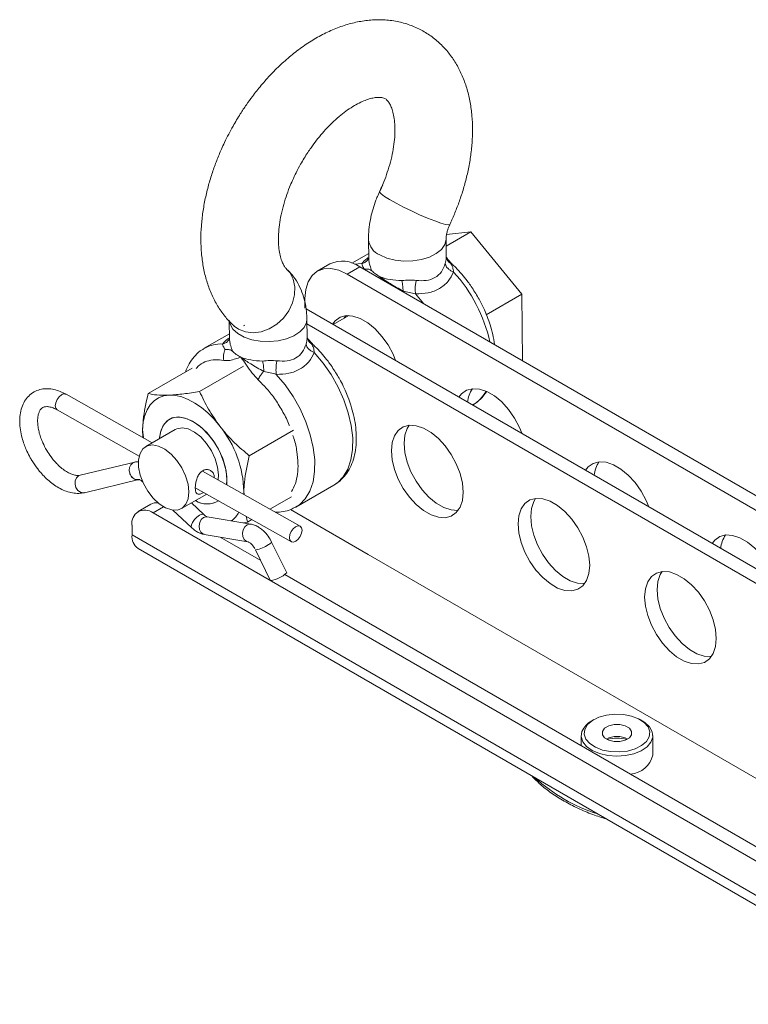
# Model space of a CAD drawing. Header units: millimetres. Extents: x 94 to 1460, y 10 to 342.
# Tile 5 of 7: x 1075 to 1197, y 177 to 342. Entities that reach past the tile are written whole.
import ezdxf

# ---------------------------------------------------------------- set-up
doc = ezdxf.new("R2010")
doc.units = ezdxf.units.MM

msp = doc.modelspace()

# ---------------------------------------------------------------- linework, layer by layer
at = {"color": 7, "linetype": 'Continuous', "lineweight": 15}
for p, q in [((1146.28, 303.63), (1150.42, 306.03)), ((1150.42, 306.03), (1146.34, 305.58)), ((1158.97, 295.56), (1150.42, 306.03)), ((1133.26, 304.73), (1133.3, 301.53)), ((1146.3, 301.67), (1146.26, 304.87)), ((1133.29, 302.41), (1130.47, 300.78)), ((1126.8, 300.65), (1124.68, 299.43)), ((1129.68, 298.93), (1131.8, 300.16)), ((1326.26, 185.45), (1129.68, 298.93)), ((1328.38, 186.68), (1131.8, 300.16)), ((1152.96, 292.09), (1158.97, 295.56)), ((1159.08, 284.41), (1158.97, 295.56)), ((1122.61, 294.85), (1122.61, 293.22)), ((1317.77, 180.55), (1122.79, 293.11)), ((1129.95, 291.99), (1127.34, 290.49)), ((1129.45, 291.97), (1129.19, 291.56)), ((1129.76, 291.99), (1129.69, 291.85)), ((1109.93, 291.05), (1109.96, 288.06)), ((1110.64, 290.31), (1110.74, 290.22)), ((1112.55, 290.38), (1112.33, 290.26)), ((1122.96, 288.2), (1122.93, 291.4)), ((1315.65, 179.33), (1122.94, 290.58)), ((1109.95, 288.94), (1105.74, 286.51)), ((1103.72, 283.2), (1096.32, 278.92)), ((1112.32, 283.52), (1104.95, 279.27)), ((1097.01, 270.67), (1082.56, 278.81)), ((1081.08, 276.19), (1094.82, 268.46)), ((1150.69, 277.01), (1150.79, 277.06)), ((1099.88, 274.64), (1099.87, 274.63)), ((1095.4, 272.92), (1095.52, 271.51)), ((1100.87, 272.9), (1095.92, 270.04)), ((1120.69, 272.78), (1113.28, 268.5)), ((1094.1, 267.42), (1084.94, 265.24)), ((1121.8, 256.71), (1105.42, 265.93)), ((1085.63, 262.32), (1094.79, 264.5)), ((1095.37, 264.16), (1095.41, 264.11)), ((1108.11, 265.31), (1108.05, 264.45)), ((1109.53, 264.52), (1109.48, 263.64)), ((1104.33, 263.1), (1120.33, 254.09)), ((1112.34, 262.03), (1112.36, 262.5)), ((1112.36, 262.5), (1112.4, 262)), ((1121.09, 259.92), (1127.46, 263.59)), ((1101.92, 259.65), (1106.14, 262.08)), ((1107.87, 260.77), (1107.88, 260.78)), ((1120.37, 261.65), (1116.74, 259.55)), ((1096.78, 260.4), (1094.65, 259.17)), ((1100.47, 259.39), (1103.6, 256.46)), ((1105.65, 258.65), (1103.57, 260.6)), ((1120.2, 259.5), (1133.22, 251.98)), ((1097.15, 258.92), (1373.13, 99.6)), ((1113.52, 257.06), (1106.23, 258.28)), ((1112.96, 257.37), (1112.28, 257.27)), ((1112.73, 258.37), (1112.96, 257.37)), ((1113.72, 257.81), (1112.96, 257.37)), ((1093.62, 256.88), (1093.62, 255.25)), ((1093.62, 255.25), (1410.4, 72.37)), ((1105.73, 255.32), (1113.02, 254.1)), ((1108.41, 254.87), (1115.2, 250.95)), ((1117, 254.05), (1116.77, 254.51)), ((1119.55, 248.9), (1117.02, 254.05)), ((1094.65, 252.96), (1411.44, 70.08)), ((1114.33, 252.73), (1116.86, 247.58)), ((1133.22, 251.98), (1147.36, 243.82)), ((1119.24, 248.62), (1372.6, 102.36)), ((1147.36, 243.82), (1210.29, 207.49)), ((1171.02, 224.3), (1170.67, 224.09)), ((1179.15, 224.09), (1178.8, 224.3)), ((1168.91, 221.64), (1168.91, 219.95)), ((1180.91, 218.38), (1180.91, 221.64))]:
    msp.add_line(p, q, dxfattribs=at)
at = {"color": 8, "linetype": 'Continuous', "lineweight": 15}
for p, q in [((1132.12, 300.69), (1130.89, 300.62)), ((1147.05, 300.72), (1146.3, 301.74)), ((1134.88, 298.38), (1135.21, 298.48)), ((1135.21, 298.48), (1135.55, 297.99)), ((1142.52, 293.97), (1141.14, 295.61)), ((1123.71, 287.25), (1122.96, 288.27)), ((1098.92, 259.94), (1097.15, 258.92))]:
    msp.add_line(p, q, dxfattribs=at)
at = {"color": 8, "linetype": 'Continuous', "lineweight": 15, "flags": 128}
for points in [[(1135.12, 312.76), (1135.13, 312.66), (1135.4, 312.36), (1135.96, 311.94), (1136.8, 311.42), (1137.87, 310.82), (1139.11, 310.17), (1140.45, 309.52), (1141.82, 308.89), (1143.14, 308.33), (1144.35, 307.85), (1145.38, 307.49), (1146.18, 307.27), (1146.69, 307.19), (1146.9, 307.26)], [(1135.17, 302.15), (1136.35, 301.62), (1137.72, 301.27), (1139.2, 301.1), (1140.71, 301.14), (1142.16, 301.37), (1143.49, 301.79), (1144.62, 302.37), (1145.48, 303.08), (1146.04, 303.88), (1146.26, 304.74), (1146.26, 304.89)], [(1110.74, 290.22), (1111.46, 289.71), (1112.62, 289.26), (1113.91, 289.11), (1115.26, 289.29), (1116.61, 289.78), (1117.87, 290.56), (1118.99, 291.57), (1119.89, 292.77), (1120.53, 294.1), (1120.88, 295.48), (1120.92, 296.83), (1120.65, 298.09), (1120.07, 299.18), (1119.53, 299.79)], [(1109.93, 291.23), (1110.06, 290.53), (1110.54, 289.72), (1111.33, 288.99), (1112.4, 288.39), (1113.68, 287.95), (1115.11, 287.69), (1116.62, 287.62), (1118.11, 287.76), (1119.51, 288.09), (1120.75, 288.59), (1121.75, 289.24), (1122.47, 290), (1122.86, 290.84), (1122.93, 291.39)], [(1127.46, 263.59), (1128.04, 263.99), (1129.03, 264.99), (1129.8, 266.27), (1130.32, 267.81), (1130.6, 269.57), (1130.61, 271.5), (1130.36, 273.56), (1129.86, 275.71), (1129.12, 277.88), (1128.16, 280.02), (1126.99, 282.09), (1125.65, 284.04), (1124.17, 285.81)], [(1121.05, 259.9), (1121.68, 260.31), (1122.67, 261.31), (1123.43, 262.6), (1123.96, 264.14), (1124.23, 265.89), (1124.25, 267.83), (1124, 269.89), (1123.5, 272.03), (1122.76, 274.2), (1121.79, 276.35), (1120.63, 278.42), (1119.29, 280.37), (1117.81, 282.14)], [(1081.8, 278.72), (1081.39, 278.39), (1081.05, 277.92), (1080.83, 277.39), (1080.76, 276.87), (1080.85, 276.45), (1081.08, 276.19)], [(1085.63, 262.32), (1085.46, 262.3), (1084.98, 262.39), (1084.54, 262.69), (1084.22, 263.16), (1084.07, 263.72), (1084.09, 264.29), (1084.3, 264.79), (1084.66, 265.13), (1084.94, 265.24)], [(1095.37, 264.16), (1095.29, 264.3), (1095.29, 264.41)], [(1103.6, 256.46), (1103.53, 256.6), (1103.57, 256.93), (1103.76, 257.35), (1104.09, 257.8), (1104.5, 258.22), (1104.93, 258.53), (1105.32, 258.7), (1105.59, 258.69), (1105.65, 258.65)], [(1105.73, 255.32), (1105.49, 255.4), (1105.14, 255.7), (1104.92, 256.17), (1104.86, 256.74), (1104.97, 257.31), (1105.23, 257.81), (1105.61, 258.15), (1106.04, 258.29), (1106.23, 258.28)], [(1113.04, 254.1), (1112.78, 254.18), (1112.43, 254.49), (1112.21, 254.96), (1112.15, 255.52), (1112.26, 256.1), (1112.52, 256.59), (1112.9, 256.93), (1113.34, 257.07), (1113.52, 257.06)]]:
    msp.add_lwpolyline(points, dxfattribs=at)
at = {"color": 7, "linetype": 'Continuous', "lineweight": 15, "flags": 128}
for points in [[(1129.68, 298.93), (1128.3, 299.57), (1126.97, 299.87), (1125.75, 299.82), (1124.68, 299.43), (1123.8, 298.7), (1123.15, 297.66), (1122.75, 296.36), (1122.61, 294.85)], [(1137.81, 284.44), (1137.37, 285.51), (1136.53, 287.07), (1135.51, 288.51), (1134.37, 289.76), (1133.14, 290.77), (1131.88, 291.5), (1130.65, 291.91), (1129.5, 291.98), (1128.49, 291.71), (1127.65, 291.12), (1127.21, 290.56)], [(1159.03, 272.19), (1158.59, 273.26), (1157.74, 274.82), (1156.73, 276.26), (1155.58, 277.52), (1154.35, 278.53), (1153.09, 279.25), (1151.87, 279.66), (1150.72, 279.73), (1149.7, 279.47), (1148.86, 278.87), (1148.42, 278.32)], [(1099.88, 278.66), (1098.93, 278.52), (1098.08, 278.21), (1097.32, 277.71), (1096.67, 277.04), (1096.15, 276.21), (1095.76, 275.23), (1095.51, 274.13), (1095.4, 272.92)], [(1108.36, 273.45), (1107.38, 274.62), (1106.34, 275.67), (1105.26, 276.58), (1104.15, 277.34), (1103.04, 277.94), (1101.95, 278.36), (1100.89, 278.6), (1099.88, 278.66)], [(1098.23, 271.37), (1098.24, 271.58), (1098.49, 272.82), (1098.99, 273.82), (1099.72, 274.53), (1100.64, 274.93), (1101.71, 274.99), (1102.89, 274.7), (1104.11, 274.09), (1105.32, 273.18), (1106.46, 272.02), (1107.48, 270.65), (1108.33, 269.14), (1108.98, 267.57), (1109.38, 266), (1109.53, 264.52)], [(1098.24, 271.38), (1098.4, 272.48), (1098.83, 273.56), (1099.49, 274.36), (1100.36, 274.85), (1101.39, 275.01), (1102.54, 274.83), (1103.76, 274.31), (1104.97, 273.49), (1106.14, 272.39), (1107.2, 271.08), (1108.11, 269.6), (1108.82, 268.04), (1109.3, 266.47), (1109.52, 264.95), (1109.49, 263.64)], [(1095.4, 272.92), (1095.44, 271.61), (1095.44, 271.55)], [(1100.87, 272.9), (1101.13, 273.02), (1102.02, 273.18), (1103.03, 272.99), (1104.09, 272.47), (1105.13, 271.65), (1106.1, 270.58), (1106.93, 269.33), (1107.56, 267.98), (1107.97, 266.61), (1108.11, 265.31)], [(1149.13, 262.39), (1149, 263.91), (1148.61, 265.52), (1147.98, 267.14), (1147.14, 268.7), (1146.12, 270.14), (1144.97, 271.39), (1143.74, 272.4), (1142.49, 273.13), (1141.26, 273.54), (1140.11, 273.61), (1139.09, 273.34), (1138.25, 272.75), (1137.63, 271.86), (1137.24, 270.7), (1137.11, 269.33), (1137.24, 267.82), (1137.63, 266.21), (1138.25, 264.59), (1139.09, 263.03), (1140.11, 261.59), (1141.26, 260.34), (1142.49, 259.32), (1143.74, 258.6), (1144.97, 258.19), (1146.12, 258.12), (1147.14, 258.39), (1147.98, 258.98), (1148.61, 259.87), (1149, 261.03), (1149.13, 262.39)], [(1140.06, 273.61), (1139.75, 273.08), (1139.36, 271.93), (1139.23, 270.56), (1139.36, 269.04), (1139.75, 267.44), (1140.37, 265.82), (1141.22, 264.25), (1142.23, 262.81), (1143.38, 261.56), (1144.61, 260.55), (1145.87, 259.82), (1147.09, 259.42), (1148.24, 259.34), (1148.29, 259.35)], [(1103.16, 262.45), (1103.04, 261.3), (1102.66, 260.38), (1102.05, 259.73), (1101.24, 259.4), (1100.28, 259.42), (1099.24, 259.78), (1098.18, 260.45), (1097.16, 261.4), (1096.26, 262.57), (1095.52, 263.88), (1095, 265.25), (1094.72, 266.6), (1094.71, 267.83), (1094.96, 268.88), (1095.46, 269.67), (1096.18, 270.16), (1097.07, 270.32), (1098.08, 270.13), (1099.14, 269.61), (1100.18, 268.79), (1101.15, 267.73), (1101.98, 266.48), (1102.61, 265.12), (1103.02, 263.76), (1103.16, 262.45)], [(1180.24, 259.95), (1179.8, 261.01), (1178.96, 262.58), (1177.94, 264.02), (1176.79, 265.27), (1175.56, 266.28), (1174.31, 267.01), (1173.08, 267.41), (1171.93, 267.49), (1170.91, 267.22), (1170.07, 266.63), (1169.63, 266.07)], [(1170.34, 250.15), (1170.21, 251.67), (1169.82, 253.27), (1169.19, 254.89), (1168.35, 256.45), (1167.33, 257.89), (1166.19, 259.15), (1164.96, 260.16), (1163.7, 260.88), (1162.47, 261.29), (1161.32, 261.36), (1160.31, 261.1), (1159.47, 260.51), (1158.84, 259.61), (1158.45, 258.46), (1158.32, 257.09), (1158.45, 255.57), (1158.84, 253.97), (1159.47, 252.35), (1160.31, 250.78), (1161.32, 249.34), (1162.47, 248.09), (1163.7, 247.08), (1164.96, 246.35), (1166.19, 245.95), (1167.33, 245.87), (1168.35, 246.14), (1169.19, 246.73), (1169.82, 247.63), (1170.21, 248.78), (1170.34, 250.15)], [(1161.27, 261.36), (1160.96, 260.84), (1160.57, 259.68), (1160.44, 258.31), (1160.57, 256.79), (1160.96, 255.19), (1161.59, 253.57), (1162.43, 252.01), (1163.45, 250.57), (1164.59, 249.31), (1165.82, 248.3), (1167.08, 247.58), (1168.31, 247.17), (1169.46, 247.1), (1169.51, 247.1)], [(1121.04, 256.62), (1121.44, 256.77), (1121.79, 256.71), (1122.03, 256.45), (1122.12, 256.03), (1122.05, 255.51), (1121.83, 254.98), (1121.49, 254.51), (1121.09, 254.17), (1120.68, 254.03), (1120.33, 254.09), (1120.09, 254.35), (1120, 254.77), (1120.07, 255.29), (1120.29, 255.82), (1120.63, 256.29), (1121.04, 256.62)], [(1201.45, 247.7), (1201.01, 248.77), (1200.17, 250.33), (1199.15, 251.77), (1198.01, 253.02), (1196.78, 254.04), (1195.52, 254.76), (1194.29, 255.17), (1193.14, 255.24), (1192.13, 254.97), (1191.29, 254.38), (1190.85, 253.82)], [(1191.55, 237.9), (1191.42, 239.42), (1191.03, 241.03), (1190.4, 242.64), (1189.56, 244.21), (1188.55, 245.65), (1187.4, 246.9), (1186.17, 247.91), (1184.91, 248.64), (1183.69, 249.05), (1182.54, 249.12), (1181.52, 248.85), (1180.68, 248.26), (1180.05, 247.37), (1179.66, 246.21), (1179.53, 244.84), (1179.66, 243.32), (1180.05, 241.72), (1180.68, 240.1), (1181.52, 238.54), (1182.54, 237.1), (1183.69, 235.84), (1184.91, 234.83), (1186.17, 234.11), (1187.4, 233.7), (1188.55, 233.63), (1189.56, 233.89), (1190.4, 234.49), (1191.03, 235.38), (1191.42, 236.54), (1191.55, 237.9)], [(1182.49, 249.11), (1182.17, 248.59), (1181.78, 247.43), (1181.65, 246.07), (1181.78, 244.55), (1182.17, 242.94), (1182.8, 241.32), (1183.64, 239.76), (1184.66, 238.32), (1185.81, 237.07), (1187.04, 236.06), (1188.29, 235.33), (1189.52, 234.92), (1190.67, 234.85), (1190.72, 234.86)], [(1169.52, 222.67), (1169.42, 221.85), (1169.7, 221.03), (1170.34, 220.29), (1171.28, 219.67), (1172.47, 219.2), (1173.83, 218.94), (1175.27, 218.88), (1176.67, 219.04), (1177.96, 219.41), (1179.04, 219.95), (1179.84, 220.64), (1180.3, 221.43), (1180.4, 222.25), (1180.12, 223.07), (1179.49, 223.81), (1178.54, 224.44), (1177.35, 224.9), (1175.99, 225.16), (1174.56, 225.22), (1173.15, 225.06), (1171.86, 224.69), (1170.78, 224.15), (1169.98, 223.46), (1169.52, 222.67)], [(1179.15, 224.09), (1179.57, 223.83), (1180.36, 223.09), (1180.82, 222.26), (1180.9, 221.39), (1180.6, 220.54), (1179.95, 219.76), (1178.98, 219.1), (1177.75, 218.59), (1176.35, 218.28), (1174.86, 218.18), (1173.37, 218.3), (1171.97, 218.62), (1170.77, 219.14), (1169.82, 219.81), (1169.19, 220.6), (1168.92, 221.46), (1169.03, 222.32), (1169.03, 222.32)], [(1177.36, 221.77), (1177.36, 222.33), (1176.99, 222.85), (1176.3, 223.25), (1175.4, 223.47), (1174.43, 223.47), (1173.52, 223.25), (1172.83, 222.85), (1172.46, 222.33), (1172.46, 221.77), (1172.83, 221.25), (1173.52, 220.85), (1174.42, 220.64), (1175.4, 220.63), (1176.3, 220.85), (1176.99, 221.25), (1177.36, 221.77)]]:
    msp.add_lwpolyline(points, dxfattribs=at)
at = {"color": 8, "linetype": 'Continuous', "lineweight": 15}
for centre, radius, start, end in [((1136.36, 305.02), 3.11, 185.2873, 247.3903), ((1128.9, 282.17), 25.28, 12.3385, 42.6038), ((1108.49, 281.66), 5.57, 86.922, 118.7133), ((1082.24, 278.17), 0.711, 63.5506, 128.7728), ((1147.92, 281.9), 5.63, 300.639, 332.7503), ((1094.57, 265.82), 1.32, 202.0354, 285.7797), ((1116.25, 254.5), 0.889, 286.6173, 329.7402), ((1113.4, 257.99), 5.34, 280.0606, 305.6593), ((1180.1, 235.28), 28.07, 227.5544, 252.451)]:
    msp.add_arc(centre, radius, start, end, dxfattribs=at)
at = {"color": 7, "linetype": 'Continuous', "lineweight": 15}
for centre, radius, start, end in [((1128.87, 296.07), 5.03, 54.3825, 114.3072), ((1154.57, 277.09), 4.71, 145.9432, 175.2804), ((1094.27, 262.09), 18.1, 1.3035, 38.8829), ((1175.79, 264.84), 4.71, 145.9432, 175.2804), ((1097.71, 258.65), 1.98, 82.1963, 118.2057), ((1106.21, 264.32), 3.88, 239.3275, 299.9516), ((1106.22, 264.21), 3.78, 238.4197, 300.6584), ((1095.77, 257.23), 2.18, 50.7966, 189.2142), ((1107.57, 261.15), 4.48, 307.6555, 332.0429), ((1096, 254.95), 2.4, 172.7454, 235.9425), ((1197, 252.6), 4.71, 145.9432, 175.2804), ((1116.15, 252.42), 4.89, 278.2879, 314.0289), ((1172.38, 220.86), 3.65, 117.8906, 156.4513), ((1174.91, 217.72), 3.76, 61.9138, 118.0863), ((1174.91, 215.47), 5.75, 73.2157, 106.7845), ((1176.89, 219.28), 4.12, 274.0966, 347.3179)]:
    msp.add_arc(centre, radius, start, end, dxfattribs=at)
msp.add_ellipse((1094.41, 265.95), major_axis=(-0.44, 1.44), ratio=0.813019, start_param=1.765308, end_param=3.090704, dxfattribs=at)
for points, knots in [([(1146.9, 307.27), (1147.01, 307.52), (1147.42, 308.4), (1148.06, 309.95), (1148.79, 311.97), (1149.44, 314.09), (1149.98, 316.32), (1150.39, 318.6), (1150.64, 320.9), (1150.72, 323.2), (1150.63, 325.48), (1150.33, 327.71), (1149.83, 329.86), (1149.12, 331.91), (1148.19, 333.82), (1147.05, 335.59), (1145.7, 337.17), (1144.14, 338.56), (1142.39, 339.72), (1140.44, 340.62), (1138.31, 341.25), (1136.11, 341.56), (1133.89, 341.55), (1131.68, 341.27), (1129.44, 340.71), (1127.2, 339.88), (1124.99, 338.8), (1122.83, 337.48), (1120.76, 335.97), (1118.8, 334.29), (1116.96, 332.48), (1115.3, 330.62), (1113.92, 328.89), (1112.76, 327.28), (1111.66, 325.63), (1110.95, 324.41), (1110.56, 323.73)], [0, 0, 0, 0, 0.009826, 0.0342591, 0.0595519, 0.0866153, 0.1147809, 0.1437987, 0.1734745, 0.2036725, 0.2342818, 0.2651559, 0.2961425, 0.3270867, 0.3578638, 0.3884291, 0.4188488, 0.4492993, 0.480048, 0.5114365, 0.5438114, 0.5775714, 0.6088366, 0.6409098, 0.6737162, 0.7070314, 0.7405535, 0.7740005, 0.8070958, 0.8396798, 0.8714849, 0.9018339, 0.9302318, 0.9505403, 0.9722154, 1, 1, 1, 1]), ([(1121.88, 317.35), (1122.28, 318.02), (1122.83, 318.96), (1123.74, 320.28), (1124.54, 321.37), (1125.54, 322.58), (1126.61, 323.74), (1127.74, 324.83), (1128.9, 325.81), (1130.05, 326.65), (1131.17, 327.34), (1132.22, 327.86), (1133.19, 328.23), (1134.03, 328.46), (1134.74, 328.55), (1135.3, 328.54), (1135.72, 328.46), (1136.05, 328.33), (1136.32, 328.13), (1136.68, 327.7), (1137, 327.13), (1137.3, 326.33), (1137.54, 325.31), (1137.68, 324.08), (1137.71, 322.68), (1137.6, 321.12), (1137.35, 319.45), (1136.96, 317.73), (1136.45, 316.04), (1135.9, 314.55), (1135.45, 313.47), (1135.19, 312.93), (1135.11, 312.76)], [0, 0, 0, 0, 0.0411475, 0.058001, 0.0857786, 0.1143595, 0.1446746, 0.1758653, 0.2075561, 0.2394617, 0.2714109, 0.3033413, 0.3353197, 0.3675782, 0.4004926, 0.4349069, 0.4724525, 0.516863, 0.5810801, 0.6192202, 0.6560482, 0.6916274, 0.7267933, 0.7618769, 0.79708, 0.8324646, 0.8678923, 0.9029773, 0.9367313, 0.9677106, 0.9902955, 1, 1, 1, 1]), ([(1110.56, 323.73), (1110.07, 322.83), (1109.38, 321.55), (1108.49, 319.62), (1107.79, 317.94), (1107.06, 315.92), (1106.42, 313.79), (1105.88, 311.57), (1105.47, 309.29), (1105.22, 306.99), (1105.13, 304.68), (1105.23, 302.41), (1105.53, 300.18), (1106.03, 298.03), (1106.74, 295.98), (1107.67, 294.06), (1108.82, 292.31), (1109.82, 291.06), (1110.5, 290.47), (1110.66, 290.33)], [0, 0, 0, 0, 0.076825, 0.108309, 0.160407, 0.214338, 0.272045, 0.332102, 0.393976, 0.457253, 0.521643, 0.586911, 0.652743, 0.718815, 0.784796, 0.850422, 0.915595, 0.980458, 1, 1, 1, 1]), ([(1119.54, 299.81), (1119.51, 299.82), (1119.41, 299.9), (1119.18, 300.2), (1118.86, 300.76), (1118.56, 301.56), (1118.32, 302.58), (1118.18, 303.8), (1118.15, 305.21), (1118.26, 306.77), (1118.51, 308.44), (1118.9, 310.16), (1119.41, 311.84), (1119.96, 313.34), (1120.53, 314.68), (1121.14, 315.98), (1121.62, 316.87), (1121.88, 317.35)], [0, 0, 0, 0, 0.024122, 0.104467, 0.182047, 0.256997, 0.331076, 0.404982, 0.47914, 0.55368, 0.628311, 0.70222, 0.773325, 0.838585, 0.886161, 0.939351, 1, 1, 1, 1]), ([(1135.67, 313.82), (1135.39, 313.28), (1134.96, 312.46), (1134.43, 311.14), (1134, 309.88), (1133.62, 308.38), (1133.36, 306.8), (1133.24, 305.56), (1133.27, 304.88), (1133.28, 304.73)], [0, 0, 0, 0, 0.18911, 0.283124, 0.439081, 0.599966, 0.772262, 0.951991, 1, 1, 1, 1]), ([(1146.27, 304.89), (1146.27, 304.93), (1146.26, 305.05), (1146.31, 305.48), (1146.43, 306.03), (1146.62, 306.59), (1146.77, 306.99), (1146.88, 307.22), (1146.9, 307.26)], [0, 0, 0, 0, 0.135917, 0.372996, 0.6042699, 0.7745181, 0.9564157, 1, 1, 1, 1]), ([(1132.12, 300.69), (1132.15, 300.57), (1132.21, 300.33), (1132.45, 299.95), (1132.57, 299.75)], [0, 0, 0, 0, 0.486719, 1, 1, 1, 1]), ([(1133.29, 301.59), (1133.29, 301.6), (1133.29, 301.62), (1133.24, 301.52), (1133.21, 301.45)], [0, 0, 0, 0, 0.281062, 1, 1, 1, 1]), ([(1141.26, 297.88), (1141.84, 297.84), (1142.97, 297.77), (1144.46, 298.27), (1145.6, 299.28), (1145.95, 300.22), (1146.13, 300.69)], [0, 0, 0, 0, 0.251545, 0.5, 0.748458, 1, 1, 1, 1]), ([(1146.13, 300.69), (1146.17, 300.54), (1146.24, 300.23), (1146.59, 299.82), (1147.02, 299.49), (1147.34, 299.35), (1147.51, 299.28)], [0, 0, 0, 0, 0.279789, 0.559561, 0.779765, 1, 1, 1, 1]), ([(1147.28, 300.6), (1147.07, 300.82), (1146.71, 301.19), (1146.42, 301.6), (1146.3, 301.77)], [0, 0, 0, 0, 0.574302, 1, 1, 1, 1]), ([(1146.31, 301.63), (1146.31, 301.64), (1146.3, 301.67), (1146.3, 301.69), (1146.3, 301.7)], [0, 0, 0, 0, 0.48751, 1, 1, 1, 1]), ([(1146.36, 301.69), (1146.4, 301.53), (1146.49, 301.13), (1146.84, 300.87), (1147.05, 300.72)], [0, 0, 0, 0, 0.404639, 1, 1, 1, 1]), ([(1147.51, 299.28), (1147.47, 299.56), (1147.41, 300.11), (1147.17, 300.52), (1147.05, 300.72)], [0, 0, 0, 0, 0.486195, 1, 1, 1, 1]), ([(1151.52, 295.21), (1151.14, 295.84), (1150.59, 296.73), (1149.69, 297.97), (1148.88, 298.96), (1148.02, 299.91), (1147.46, 300.43), (1147.25, 300.62)], [0, 0, 0, 0, 0.3139088, 0.4417176, 0.6526318, 0.8697532, 1, 1, 1, 1]), ([(1122.91, 291.4), (1122.9, 291.81), (1122.89, 292.8), (1122.63, 294.32), (1122.15, 295.93), (1121.42, 297.45), (1120.56, 298.75), (1119.85, 299.45), (1119.53, 299.76)], [0, 0, 0, 0, 0.132217, 0.313486, 0.495395, 0.676607, 0.857112, 1, 1, 1, 1]), ([(1133.82, 299.48), (1133.67, 299.59), (1133.37, 299.81), (1132.84, 299.77), (1132.57, 299.75)], [0, 0, 0, 0, 0.499534, 1, 1, 1, 1]), ([(1133.82, 299.48), (1134.01, 299.31), (1134.37, 298.97), (1134.93, 298.64), (1135.21, 298.48)], [0, 0, 0, 0, 0.512758, 1, 1, 1, 1]), ([(1141.14, 295.61), (1141.86, 295.64), (1143.32, 295.7), (1145.2, 296.44), (1146.7, 297.65), (1147.24, 298.74), (1147.51, 299.28)], [0, 0, 0, 0, 0.24769, 0.5, 0.752314, 1, 1, 1, 1]), ([(1135.21, 298.48), (1135.74, 298.3), (1136.8, 297.95), (1138.17, 297.88), (1138.85, 297.84)], [0, 0, 0, 0, 0.501947, 1, 1, 1, 1]), ([(1135.21, 298.48), (1135.75, 298.09), (1136.93, 297.26), (1138.3, 296.51), (1139.05, 296.1)], [0, 0, 0, 0, 0.456144, 1, 1, 1, 1]), ([(1138.85, 297.84), (1139.26, 297.88), (1140.07, 297.97), (1140.86, 297.91), (1141.26, 297.88)], [0, 0, 0, 0, 0.49978, 1, 1, 1, 1]), ([(1138.85, 297.84), (1138.91, 297.53), (1139.02, 296.97), (1139.04, 296.37), (1139.05, 296.1)], [0, 0, 0, 0, 0.558978, 1, 1, 1, 1]), ([(1141.26, 297.88), (1141.22, 297.68), (1141.13, 297.28), (1141.08, 296.64), (1141.08, 296.07), (1141.12, 295.76), (1141.14, 295.61)], [0, 0, 0, 0, 0.279788, 0.559561, 0.779765, 1, 1, 1, 1]), ([(1139.05, 296.1), (1139.4, 296.03), (1140.09, 295.89), (1140.8, 295.7), (1141.14, 295.61)], [0, 0, 0, 0, 0.513804, 1, 1, 1, 1]), ([(1154.4, 287.11), (1154.4, 287.12), (1154.35, 287.68), (1154.1, 288.79), (1153.69, 290.36), (1153.2, 291.74), (1152.66, 293.03), (1152.11, 294.16), (1151.7, 294.9), (1151.52, 295.21)], [0, 0, 0, 0, 0.003026, 0.212673, 0.407089, 0.577534, 0.716244, 0.879778, 1, 1, 1, 1]), ([(1108.79, 287.22), (1108.82, 287.1), (1108.88, 286.86), (1109.12, 286.48), (1109.24, 286.28)], [0, 0, 0, 0, 0.486719, 1, 1, 1, 1]), ([(1109.96, 288.12), (1109.96, 288.13), (1109.96, 288.15), (1109.91, 288.05), (1109.87, 287.97)], [0, 0, 0, 0, 0.2810623, 1, 1, 1, 1]), ([(1117.93, 284.41), (1118.5, 284.37), (1119.64, 284.3), (1121.12, 284.8), (1122.26, 285.81), (1122.62, 286.75), (1122.8, 287.22)], [0, 0, 0, 0, 0.251545, 0.499999, 0.748458, 1, 1, 1, 1]), ([(1122.8, 287.22), (1122.83, 287.07), (1122.9, 286.76), (1123.25, 286.35), (1123.69, 286.02), (1124.01, 285.88), (1124.17, 285.81)], [0, 0, 0, 0, 0.279789, 0.559561, 0.779765, 1, 1, 1, 1]), ([(1123.95, 287.13), (1123.74, 287.35), (1123.38, 287.72), (1123.08, 288.13), (1122.96, 288.3)], [0, 0, 0, 0, 0.574302, 1, 1, 1, 1]), ([(1122.98, 288.16), (1122.98, 288.17), (1122.97, 288.2), (1122.96, 288.22), (1122.96, 288.23)], [0, 0, 0, 0, 0.48751, 1, 1, 1, 1]), ([(1123.03, 288.22), (1123.06, 288.06), (1123.16, 287.66), (1123.51, 287.4), (1123.71, 287.25)], [0, 0, 0, 0, 0.404639, 1, 1, 1, 1]), ([(1124.17, 285.81), (1124.14, 286.09), (1124.07, 286.64), (1123.84, 287.05), (1123.71, 287.25)], [0, 0, 0, 0, 0.486195, 1, 1, 1, 1]), ([(1128.19, 281.74), (1127.8, 282.37), (1127.26, 283.26), (1126.36, 284.49), (1125.55, 285.49), (1124.69, 286.44), (1124.13, 286.96), (1123.91, 287.15)], [0, 0, 0, 0, 0.3139088, 0.4417176, 0.6526318, 0.8697532, 1, 1, 1, 1]), ([(1105.85, 286.52), (1105.68, 286.44), (1105.08, 286.14), (1104.23, 285.36), (1103.36, 284.22), (1102.83, 283.27), (1102.65, 282.67), (1102.62, 282.56)], [0, 0, 0, 0, 0.107296, 0.39261, 0.661692, 0.936735, 1, 1, 1, 1]), ([(1109.24, 286.28), (1109.17, 286.14), (1109.05, 285.85), (1108.95, 285.38), (1108.93, 284.91), (1108.98, 284.61), (1109.01, 284.46)], [0, 0, 0, 0, 0.250001, 0.500001, 0.75, 1, 1, 1, 1]), ([(1110.49, 286.01), (1110.33, 286.12), (1110.03, 286.34), (1109.5, 286.3), (1109.24, 286.28)], [0, 0, 0, 0, 0.499533, 1, 1, 1, 1]), ([(1110.49, 286.01), (1110.67, 285.84), (1111.03, 285.5), (1111.6, 285.17), (1111.87, 285.01)], [0, 0, 0, 0, 0.512758, 1, 1, 1, 1]), ([(1117.81, 282.14), (1118.53, 282.17), (1119.99, 282.23), (1121.86, 282.97), (1123.37, 284.18), (1123.91, 285.27), (1124.17, 285.81)], [0, 0, 0, 0, 0.24769, 0.5, 0.752314, 1, 1, 1, 1]), ([(1109.01, 284.46), (1109.35, 284.44), (1110.05, 284.41), (1110.94, 284.75), (1111.56, 284.92), (1111.87, 285.01)], [0, 0, 0, 0, 0.324555, 0.666646, 1, 1, 1, 1]), ([(1111.87, 285.01), (1112.18, 284.57), (1112.82, 283.69), (1113.73, 282.34), (1114.43, 281.58), (1114.78, 281.21)], [0, 0, 0, 0, 0.333341, 0.675355, 1, 1, 1, 1]), ([(1111.87, 285.01), (1112.41, 284.83), (1113.47, 284.48), (1114.84, 284.4), (1115.52, 284.37)], [0, 0, 0, 0, 0.501946, 1, 1, 1, 1]), ([(1111.87, 285.01), (1112.41, 284.62), (1113.6, 283.79), (1114.97, 283.04), (1115.71, 282.63)], [0, 0, 0, 0, 0.456144, 1, 1, 1, 1]), ([(1115.52, 284.37), (1115.92, 284.41), (1116.73, 284.5), (1117.53, 284.44), (1117.93, 284.41)], [0, 0, 0, 0, 0.49978, 1, 1, 1, 1]), ([(1115.52, 284.37), (1115.58, 284.06), (1115.69, 283.5), (1115.7, 282.9), (1115.71, 282.63)], [0, 0, 0, 0, 0.558978, 1, 1, 1, 1]), ([(1117.93, 284.41), (1117.88, 284.21), (1117.79, 283.81), (1117.75, 283.17), (1117.75, 282.6), (1117.79, 282.29), (1117.81, 282.14)], [0, 0, 0, 0, 0.279789, 0.559561, 0.779765, 1, 1, 1, 1]), ([(1115.71, 282.63), (1115.6, 282.52), (1115.39, 282.28), (1115.12, 281.91), (1114.9, 281.54), (1114.82, 281.32), (1114.78, 281.21)], [0, 0, 0, 0, 0.250002, 0.5, 0.749998, 1, 1, 1, 1]), ([(1115.71, 282.63), (1116.07, 282.56), (1116.76, 282.42), (1117.47, 282.23), (1117.81, 282.14)], [0, 0, 0, 0, 0.513804, 1, 1, 1, 1]), ([(1127.39, 263.6), (1127.54, 263.67), (1128.13, 263.96), (1128.97, 264.74), (1129.85, 265.87), (1130.51, 267.19), (1130.97, 268.66), (1131.21, 270.26), (1131.24, 271.93), (1131.09, 273.64), (1130.78, 275.32), (1130.35, 276.89), (1129.86, 278.27), (1129.32, 279.56), (1128.78, 280.69), (1128.36, 281.43), (1128.19, 281.74)], [0, 0, 0, 0, 0.030033, 0.1170854, 0.1991852, 0.2831034, 0.3682577, 0.4535047, 0.537847, 0.6204012, 0.7002247, 0.7742485, 0.8391455, 0.8919598, 0.9542252, 1, 1, 1, 1]), ([(1082.56, 278.79), (1082.48, 278.84), (1082.07, 279.09), (1081.31, 279.4), (1080.27, 279.69), (1079.21, 279.77), (1078.17, 279.63), (1077.16, 279.22), (1076.28, 278.55), (1075.58, 277.65), (1075.1, 276.59), (1074.84, 275.4), (1074.77, 274.15), (1074.89, 272.84), (1075.15, 271.59), (1075.5, 270.48), (1075.91, 269.46), (1076.32, 268.61), (1076.63, 268.07), (1076.74, 267.88)], [0, 0, 0, 0, 0.0141946, 0.0756546, 0.1381796, 0.2014736, 0.265633, 0.331749, 0.4024163, 0.4707993, 0.5409925, 0.6117096, 0.6808087, 0.7464783, 0.8168562, 0.8690124, 0.9142367, 0.9700343, 1, 1, 1, 1]), ([(1096.32, 278.92), (1095.98, 277.4), (1095.52, 275.34), (1095.43, 273.43), (1095.4, 272.92)], [0, 0, 0, 0, 0.731366, 1, 1, 1, 1]), ([(1099.88, 278.66), (1099.77, 278.65), (1099.01, 278.63), (1097.71, 278.66), (1096.78, 278.83), (1096.32, 278.92)], [0, 0, 0, 0, 0.070099, 0.530787, 1, 1, 1, 1]), ([(1104.95, 279.27), (1104.04, 279.12), (1102.2, 278.82), (1100.65, 278.71), (1099.88, 278.66)], [0, 0, 0, 0, 0.495458, 1, 1, 1, 1]), ([(1104.95, 279.27), (1105.42, 278.28), (1106.35, 276.26), (1107.69, 274.39), (1108.36, 273.45)], [0, 0, 0, 0, 0.495458, 1, 1, 1, 1]), ([(1150.73, 277.07), (1150.88, 277.14), (1151.47, 277.44), (1152.26, 278.15), (1152.78, 278.87), (1153.01, 279.19)], [0, 0, 0, 0, 0.161097, 0.628048, 1, 1, 1, 1]), ([(1079.32, 269.41), (1079.09, 269.83), (1078.76, 270.43), (1078.39, 271.33), (1078.13, 272.09), (1077.92, 272.95), (1077.81, 273.78), (1077.79, 274.56), (1077.87, 275.24), (1078.03, 275.79), (1078.25, 276.22), (1078.54, 276.51), (1078.85, 276.68), (1079.31, 276.76), (1079.88, 276.69), (1080.49, 276.51), (1080.91, 276.27), (1081.09, 276.18)], [0, 0, 0, 0, 0.088827, 0.124819, 0.18359, 0.243086, 0.305208, 0.368151, 0.431523, 0.495757, 0.562421, 0.636286, 0.731569, 0.807087, 0.879063, 0.950113, 1, 1, 1, 1]), ([(1108.36, 273.45), (1108.46, 273.32), (1109.21, 272.36), (1110.78, 270.63), (1112.44, 269.21), (1113.28, 268.5)], [0, 0, 0, 0, 0.070099, 0.530789, 1, 1, 1, 1]), ([(1084.93, 265.25), (1084.82, 265.23), (1084.58, 265.18), (1084.03, 265.24), (1083.36, 265.46), (1082.63, 265.84), (1081.87, 266.38), (1081.17, 267), (1080.56, 267.66), (1079.94, 268.43), (1079.56, 269.04), (1079.32, 269.41)], [0, 0, 0, 0, 0.103696, 0.223906, 0.342564, 0.459301, 0.573016, 0.690963, 0.778809, 0.86501, 1, 1, 1, 1]), ([(1076.74, 267.88), (1077.05, 267.39), (1077.49, 266.7), (1078.23, 265.77), (1078.89, 265.04), (1079.72, 264.26), (1080.63, 263.56), (1081.59, 262.97), (1082.61, 262.53), (1083.65, 262.25), (1084.67, 262.16), (1085.32, 262.28), (1085.63, 262.33)], [0, 0, 0, 0, 0.136866, 0.192499, 0.284016, 0.377734, 0.477157, 0.579815, 0.685013, 0.792034, 0.900369, 1, 1, 1, 1]), ([(1093.35, 265.33), (1093.3, 265.43), (1093.22, 265.63), (1093.16, 265.95), (1093.16, 266.25), (1093.22, 266.62), (1093.4, 267.02), (1093.64, 267.21), (1093.75, 267.3)], [0, 0, 0, 0, 0.141065, 0.277607, 0.409626, 0.537126, 0.777487, 1, 1, 1, 1]), ([(1094.69, 267.51), (1094.46, 267.5), (1094.16, 267.49), (1093.9, 267.35), (1093.84, 267.31)], [0, 0, 0, 0, 0.752475, 1, 1, 1, 1]), ([(1113.28, 268.5), (1112.94, 266.99), (1112.48, 264.92), (1112.39, 263.01), (1112.36, 262.5)], [0, 0, 0, 0, 0.731366, 1, 1, 1, 1]), ([(1104.22, 263.07), (1104.23, 263.28), (1104.25, 263.71), (1104.41, 264.44), (1104.68, 265.15), (1105.09, 265.74), (1105.6, 266.11), (1106.16, 266.23), (1106.7, 266.11), (1107.15, 265.77), (1107.36, 265.32), (1107.43, 264.99), (1107.4, 264.85), (1107.39, 264.82)], [0, 0, 0, 0, 0.100998, 0.201848, 0.306588, 0.415248, 0.519392, 0.617353, 0.717222, 0.823792, 0.931937, 0.986182, 1, 1, 1, 1]), ([(1094.81, 264.52), (1094.81, 264.52), (1094.79, 264.52), (1094.92, 264.49), (1095.12, 264.36), (1095.29, 264.24), (1095.37, 264.16), (1095.37, 264.16)], [0, 0, 0, 0, 0.14933, 0.436508, 0.735974, 0.998936, 1, 1, 1, 1]), ([(1105.62, 262.37), (1105.59, 262.35), (1105.38, 262.21), (1105.04, 262.07), (1104.66, 262.03), (1104.39, 262.21), (1104.25, 262.57), (1104.23, 262.92), (1104.22, 263.07)], [0, 0, 0, 0, 0.0349321, 0.2320246, 0.428767, 0.6344361, 0.8469648, 1, 1, 1, 1]), ([(1117.67, 259.03), (1118.11, 259.05), (1118.99, 259.1), (1120.14, 259.41), (1120.78, 259.78), (1121.03, 259.92)], [0, 0, 0, 0, 0.36504, 0.748683, 1, 1, 1, 1]), ([(1106.21, 258.28), (1106.21, 258.28), (1106.22, 258.28), (1106.1, 258.32), (1105.9, 258.44), (1105.73, 258.57), (1105.65, 258.65), (1105.65, 258.65)], [0, 0, 0, 0, 0.122077, 0.418459, 0.727534, 0.998912, 1, 1, 1, 1]), ([(1103.61, 256.46), (1103.77, 256.32), (1104.12, 256), (1104.73, 255.64), (1105.29, 255.39), (1105.63, 255.36), (1105.73, 255.35)], [0, 0, 0, 0, 0.2511584, 0.551779, 0.8725193, 1, 1, 1, 1]), ([(1116.77, 254.51), (1116.55, 254.86), (1116.23, 255.34), (1115.66, 255.93), (1115.16, 256.36), (1114.52, 256.75), (1113.96, 256.99), (1113.62, 257.03), (1113.52, 257.04)], [0, 0, 0, 0, 0.272909, 0.379435, 0.554934, 0.733632, 0.924297, 1, 1, 1, 1]), ([(1113.04, 254.1), (1113.04, 254.1), (1113.03, 254.1), (1113.15, 254.07), (1113.35, 253.94), (1113.59, 253.75), (1113.88, 253.45), (1114.07, 253.17), (1114.19, 252.99)], [0, 0, 0, 0, 0.070396, 0.242078, 0.421102, 0.578302, 0.727882, 1, 1, 1, 1]), ([(1160.63, 214.87), (1161.09, 214.39), (1162.07, 213.38), (1163.89, 211.98), (1165.99, 210.64), (1168.32, 209.44), (1170.69, 208.43), (1172.36, 207.9), (1173.12, 207.66)], [0, 0, 0, 0, 0.15663, 0.330432, 0.504708, 0.679159, 0.853566, 1, 1, 1, 1])]:
    msp.add_open_spline(points, degree=3, knots=knots, dxfattribs=at)
at = {"color": 8, "linetype": 'Continuous', "lineweight": 15}
for points, knots in [([(1133.3, 301.72), (1133.21, 301.67), (1132.63, 301.3), (1132.35, 300.97), (1132.12, 300.69)], [0, 0, 0, 0, 0.150579, 1, 1, 1, 1]), ([(1133.19, 301.46), (1133.15, 301.39), (1133.03, 301.16), (1132.66, 300.87), (1132.3, 300.75), (1132.12, 300.69)], [0, 0, 0, 0, 0.1729511, 0.5864569, 1, 1, 1, 1]), ([(1133.32, 301.54), (1133.32, 301.42), (1133.31, 301.1), (1133.48, 300.39), (1133.7, 299.79), (1133.82, 299.48)], [0, 0, 0, 0, 0.2076241, 0.5855509, 1, 1, 1, 1]), ([(1146.13, 300.69), (1146.21, 301.01), (1146.32, 301.4), (1146.28, 301.63), (1146.28, 301.67)], [0, 0, 0, 0, 0.7983031, 1, 1, 1, 1]), ([(1147.25, 300.63), (1147.25, 300.64), (1147.21, 300.7), (1147.12, 300.71), (1147.05, 300.72)], [0, 0, 0, 0, 0.167122, 1, 1, 1, 1]), ([(1109.96, 288.25), (1109.87, 288.2), (1109.3, 287.83), (1109.02, 287.5), (1108.79, 287.22)], [0, 0, 0, 0, 0.150579, 1, 1, 1, 1]), ([(1109.85, 287.99), (1109.82, 287.92), (1109.69, 287.69), (1109.33, 287.4), (1108.97, 287.28), (1108.79, 287.22)], [0, 0, 0, 0, 0.1729511, 0.5864569, 1, 1, 1, 1]), ([(1109.98, 288.06), (1109.98, 287.95), (1109.98, 287.63), (1110.14, 286.92), (1110.37, 286.32), (1110.49, 286.01)], [0, 0, 0, 0, 0.2076241, 0.5855509, 1, 1, 1, 1]), ([(1122.8, 287.22), (1122.88, 287.54), (1122.98, 287.93), (1122.95, 288.16), (1122.94, 288.2)], [0, 0, 0, 0, 0.7983031, 1, 1, 1, 1]), ([(1123.92, 287.16), (1123.91, 287.17), (1123.87, 287.23), (1123.79, 287.24), (1123.71, 287.25)], [0, 0, 0, 0, 0.167122, 1, 1, 1, 1]), ([(1104.38, 283.15), (1104.56, 283.34), (1105.06, 283.89), (1106.14, 284.38), (1107.51, 284.66), (1108.52, 284.53), (1109.01, 284.46)], [0, 0, 0, 0, 0.158974, 0.449887, 0.731435, 1, 1, 1, 1]), ([(1114.78, 281.21), (1115.27, 280.72), (1116.29, 279.71), (1117.7, 277.88), (1118.94, 275.83), (1119.72, 274.36), (1119.99, 273.6), (1119.99, 273.59)], [0, 0, 0, 0, 0.235233, 0.481832, 0.736639, 0.995756, 1, 1, 1, 1]), ([(1120.59, 271.88), (1120.65, 271.72), (1120.98, 270.82), (1121.29, 269.22), (1121.49, 267.21), (1121.39, 265.41), (1121.03, 263.82), (1120.62, 262.9), (1120.35, 262.49), (1120.35, 262.49)], [0, 0, 0, 0, 0.045315, 0.244957, 0.438169, 0.622474, 0.80678, 0.999992, 1, 1, 1, 1])]:
    msp.add_open_spline(points, degree=3, knots=knots, dxfattribs=at)

doc.saveas('drawing.dxf')
